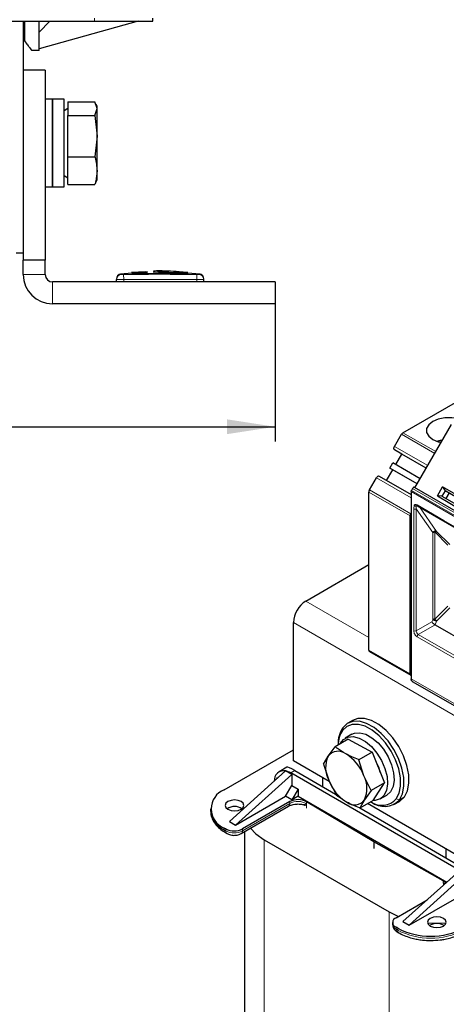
# Model space of a CAD drawing. Header units: millimetres. Extents: x 5 to 418, y 2 to 292.
# Tile 19 of 39: x 222 to 251, y 113 to 181. Entities that reach past the tile are written whole.
import ezdxf

# ---------------------------------------------------------------- set-up
doc = ezdxf.new("R2010")
doc.units = ezdxf.units.MM
doc.layers.add('SLD-0', color=7, linetype='Continuous')
doc.styles.add('SLDTEXTSTYLE0', font='TXT', dxfattribs={"width": 0.605})
doc.dimstyles.new('SLDDIMSTYLE0', dxfattribs={"dimtxt": 3.5, "dimasz": 3.302, "dimexe": 0, "dimexo": 0.0625, "dimgap": 0.875, "dimtad": 1, "dimlfac": 2, "dimrnd": 1e-09, "dimzin": 12, "dimdsep": 46, "dimtxsty": 'SLDTEXTSTYLE0', "dimsah": 1, "dimcen": 0.09, "dimadec": 0, "dimazin": 3, "dimtfac": 1, "dimtofl": 0, "dimtmove": 0, "dimatfit": 3, "dimfxl": 1, "dimfrac": 2, "dimtolj": 1, "dimtzin": 12, "dimarcsym": 0})

# ---------------------------------------------------------------- blocks, each defined once
blk = doc.blocks.new('_D_3')
at = {"layer": 'SLD-0'}
for p, q in [((179.119, 161.193), (179.119, 151.78)), ((239.269, 161.193), (239.269, 151.78)), ((179.119, 152.78), (239.269, 152.78))]:
    blk.add_line(p, q, dxfattribs=at)
for points in [[(179.119, 152.78), (182.421, 152.272), (182.421, 153.288)], [(239.269, 152.78), (235.967, 153.288), (235.967, 152.272)]]:
    blk.add_solid(points, dxfattribs=at)
at = {"layer": 'SLD-0', "insert": (203.178, 157.292), "char_height": 3.5, "attachment_point": 1, "style": 'SLDTEXTSTYLE0'}
blk.add_mtext('120,3', dxfattribs=at)

msp = doc.modelspace()

# ---------------------------------------------------------------- linework, layer by layer
at = {"color": 7, "linetype": 'Continuous', "lineweight": 18}
for p, q in [((226.8941, 180.7428), (226.8941, 180.5428)), ((222.0191, 163.1928), (223.5191, 163.1928)), ((228.89, 163.1986), (228.8941, 162.8487)), ((233.8982, 163.1987), (233.8941, 162.8487)), ((234.0502, 163.1987), (234.0907, 163.2342)), ((224.0191, 162.6928), (224.0191, 161.1928)), ((228.8941, 162.6928), (228.8941, 162.8487)), ((233.8941, 162.6928), (233.8941, 162.8487)), ((248.0276, 152.371), (250.2724, 151.0752)), ((250.2017, 150.9527), (247.9276, 152.2655)), ((247.4468, 151.4326), (249.7208, 150.1199)), ((249.6208, 149.9467), (247.4468, 151.2017)), ((248.5837, 147.9128), (246.2068, 149.2849)), ((248.513, 146.6799), (245.6845, 148.3127)), ((245.726, 148.4521), (248.5544, 146.8193)), ((253.0809, 145.7445), (248.5837, 148.3406)), ((253.1057, 145.8281), (248.6085, 148.4243)), ((253.1851, 145.9656), (248.6879, 148.5617)), ((248.7675, 147.1533), (248.804, 147.4164)), ((248.7675, 138.8032), (248.7675, 147.1533)), ((248.9373, 147.1533), (248.9196, 147.3647)), ((248.9372, 138.8032), (248.9373, 147.1533)), ((248.9373, 147.1533), (250.0668, 145.5467)), ((248.9938, 147.4259), (250.8323, 146.3646)), ((249.152, 147.294), (250.3305, 145.6172)), ((250.8323, 146.3646), (252.6708, 145.3033)), ((251.106, 144.6822), (250.208, 145.5803)), ((250.208, 145.5803), (250.208, 139.6035)), ((250.3305, 145.6172), (251.2285, 144.7191)), ((250.0668, 145.5467), (250.0662, 139.5697)), ((245.6845, 138.3617), (241.3712, 140.8517)), ((250.208, 139.6035), (251.106, 140.5015)), ((251.2285, 140.3751), (250.3305, 139.477)), ((250.0662, 139.5697), (250.0094, 139.4222)), ((285.7775, 113.2569), (240.5227, 139.382)), ((250.0094, 139.4222), (248.9372, 138.8032)), ((250.2325, 139.2243), (249.0787, 138.5583)), ((250.3305, 139.477), (250.2325, 139.2243)), ((250.8323, 137.35), (248.9938, 138.4113)), ((252.7556, 136.4356), (249.0787, 138.5583)), ((245.6845, 137.4946), (248.513, 135.8618)), ((252.6708, 136.2886), (250.8323, 137.35)), ((248.5837, 135.5326), (253.0809, 132.9365)), ((243.8823, 131.9888), (243.8984, 132.1772)), ((240.3388, 129.0854), (240.6217, 129.2487)), ((248.1213, 127.4482), (247.7819, 127.2522)), ((237.0296, 125.1174), (240.2776, 126.9925)), ((240.2776, 126.9925), (240.2776, 127.1231)), ((241.4129, 126.6636), (241.4129, 126.9848)), ((241.4185, 126.9868), (241.4185, 127.1175)), ((247.5716, 127.3101), (247.7819, 127.2522)), ((235.7851, 125.1827), (235.7851, 125.3134)), ((235.8982, 125.1174), (235.7851, 125.1827)), ((235.8982, 125.2481), (235.8982, 125.1174)), ((237.0296, 125.1174), (237.0296, 125.2481)), ((238.5145, 124.5132), (238.5145, 96.3589)), ((250.7896, 121.7077), (250.7896, 121.5771)), ((250.7954, 121.5685), (250.7954, 121.404)), ((250.796, 121.569), (250.8652, 121.4669)), ((247.0705, 119.574), (247.0705, 91.4196)), ((247.5513, 118.3902), (247.5513, 118.5209)), ((247.6644, 118.3249), (247.5513, 118.3902)), ((247.6644, 118.4556), (247.6644, 118.3249))]:
    msp.add_line(p, q, dxfattribs=at)
at = {"color": 7, "linetype": 'Continuous', "lineweight": 25}
for p, q in [((230.8941, 180.5428), (230.8941, 180.7428)), ((191.4941, 180.5428), (226.8941, 180.5428)), ((222.0191, 180.5428), (222.0191, 177.1928)), ((222.0941, 180.5428), (222.0941, 179.1928)), ((223.0941, 178.6429), (223.0941, 180.5428)), ((223.0941, 179.7928), (223.8441, 180.5428)), ((229.8941, 180.5428), (223.0941, 178.6428)), ((226.8941, 180.5428), (230.8941, 180.5428)), ((223.0941, 178.5428), (223.0941, 178.6428)), ((223.0941, 178.5428), (222.5941, 178.5428)), ((223.5191, 177.1928), (222.0191, 177.1928)), ((222.0191, 177.1928), (222.0191, 164.1928)), ((223.5191, 177.1928), (223.5191, 164.1928)), ((224.0191, 175.1928), (223.5191, 175.1928)), ((224.8191, 175.1928), (224.0191, 175.1928)), ((224.0191, 173.6816), (224.0191, 175.1928)), ((224.0191, 175.1928), (224.0191, 169.1928)), ((224.8191, 173.6816), (224.8191, 175.1928)), ((225.0691, 174.5571), (224.8191, 174.4128)), ((225.0691, 175.0279), (226.9283, 175.0279)), ((225.0691, 175.0279), (225.0691, 174.0812)), ((227.0691, 174.5545), (226.9283, 175.0279)), ((226.9283, 174.0812), (227.0691, 174.5545)), ((227.0691, 174.6928), (227.0121, 174.8494)), ((227.0691, 174.5545), (227.0691, 174.6928)), ((227.0691, 172.6637), (227.0691, 174.5545)), ((225.0691, 174.0812), (226.9283, 174.0812)), ((225.0691, 171.2461), (225.0691, 174.0812)), ((226.9283, 174.0812), (227.0691, 172.6637)), ((224.0191, 169.1928), (224.0191, 173.6816)), ((224.8191, 169.1928), (224.8191, 173.6816)), ((227.0691, 172.6637), (226.9283, 171.2461)), ((227.0691, 170.3019), (227.0691, 172.6637)), ((225.0691, 171.2461), (226.9283, 171.2461)), ((225.0691, 169.3577), (225.0691, 171.2461)), ((224.8191, 169.9728), (225.0691, 169.8284)), ((227.0691, 169.6928), (227.0691, 170.3019)), ((223.5191, 169.1928), (224.0191, 169.1928)), ((224.0191, 169.1928), (224.8191, 169.1928)), ((225.0691, 169.3577), (226.9283, 169.3577)), ((226.9844, 169.5462), (226.9283, 169.3577)), ((227.0121, 169.5361), (227.0691, 169.6928)), ((221.5191, 164.6928), (222.0191, 164.6928)), ((222.0191, 163.1928), (222.0191, 164.1928)), ((223.5191, 164.1928), (222.0191, 164.1928)), ((223.5191, 163.1928), (223.5191, 164.1928)), ((229.456, 163.2915), (228.6651, 163.2299)), ((230.359, 163.3918), (229.4309, 163.3354)), ((230.5209, 163.313), (229.4545, 163.2692)), ((229.4545, 163.3013), (230.5209, 163.313)), ((229.4545, 163.3013), (229.4545, 163.2912)), ((229.4545, 163.2351), (229.4545, 163.2251)), ((230.5224, 163.381), (229.5735, 163.3365)), ((230.9229, 163.379), (233.0786, 163.3491)), ((231.2717, 163.3246), (233.2612, 163.306)), ((233.2612, 163.273), (231.2717, 163.3246)), ((233.2612, 163.296), (231.8759, 163.3089)), ((233.2849, 163.3434), (232.358, 163.3958)), ((234.1231, 163.2299), (233.2597, 163.2971)), ((233.2612, 163.306), (233.2612, 163.296)), ((233.2612, 163.2369), (233.2612, 163.2269)), ((239.2691, 162.6928), (224.0191, 162.6928)), ((228.3941, 162.6928), (228.3941, 162.8488)), ((234.3941, 162.6928), (234.3941, 162.8488)), ((239.2691, 162.6928), (239.2691, 161.1928)), ((239.2691, 161.1928), (224.0191, 161.1928)), ((248.0276, 152.371), (259.8878, 159.2177)), ((248.8479, 148.6079), (251.3479, 152.938)), ((247.4468, 151.4326), (247.9276, 152.2655)), ((247.9468, 150.913), (247.4468, 151.2017)), ((247.1268, 149.9546), (247.3268, 150.301)), ((249.2008, 149.2191), (247.3268, 150.301)), ((247.5268, 150.1855), (247.9468, 150.913)), ((249.6208, 149.9466), (247.9468, 150.913)), ((246.9068, 149.1117), (247.3268, 149.8391)), ((249.0008, 148.8727), (247.1268, 149.9546)), ((247.3268, 149.8391), (247.1268, 149.9546)), ((249.0008, 148.8727), (247.3268, 149.8391)), ((245.726, 148.4521), (246.2068, 149.2849)), ((246.4068, 149.4004), (248.5837, 148.1437)), ((245.6845, 137.4946), (245.6845, 148.3127)), ((248.5837, 148.3406), (248.5837, 135.5326)), ((248.6879, 148.5617), (248.6085, 148.4243)), ((253.3051, 146.0348), (248.8079, 148.631)), ((250.381, 148.0463), (250.7409, 148.6696)), ((250.9199, 148.4048), (250.6999, 148.0237)), ((252.452, 147.6819), (250.7409, 148.6696)), ((250.7409, 148.6696), (250.9199, 148.4048)), ((252.382, 147.5607), (250.9199, 148.4048)), ((250.9199, 148.4048), (250.9599, 148.3817)), ((252.382, 147.5607), (250.9599, 148.3817)), ((250.381, 148.0463), (252.0921, 147.0585)), ((250.6999, 148.0237), (250.381, 148.0463)), ((250.6999, 148.0237), (252.162, 147.1796)), ((251.1899, 148.2489), (250.9699, 147.8678)), ((249.0187, 147.371), (252.6956, 145.2483)), ((248.513, 135.8618), (248.513, 146.6799)), ((248.5544, 146.8193), (248.5837, 146.87)), ((241.3712, 140.8517), (245.6845, 143.3417)), ((240.5227, 129.9101), (240.5227, 139.382)), ((250.2325, 139.2243), (252.8619, 137.7064)), ((245.726, 137.403), (248.5544, 135.7702)), ((248.6662, 135.3497), (253.1641, 132.7531)), ((244.5797, 132.682), (244.2402, 132.4861)), ((244.5271, 131.7279), (244.0745, 131.4667)), ((242.9007, 130.2324), (243.3703, 130.8815)), ((244.2807, 131.407), (243.3703, 130.8815)), ((243.5774, 131.021), (243.5774, 131.001)), ((244.2807, 131.407), (245.9131, 130.5128)), ((235.7851, 127.9259), (240.5227, 130.6609)), ((242.5902, 129.6752), (242.9007, 130.2324)), ((245.9131, 130.5128), (245.0028, 129.9873)), ((245.9131, 130.5128), (246.7655, 128.4123)), ((240.0766, 129.475), (239.5389, 129.1646)), ((242.9812, 128.4909), (240.5227, 129.9101)), ((242.5902, 129.6752), (242.9368, 128.579)), ((245.3493, 128.8911), (245.0028, 129.9873)), ((239.9853, 129.2242), (236.1386, 125.7624)), ((240.4095, 128.9793), (236.5629, 125.5175)), ((239.3574, 128.6591), (239.4337, 128.7914)), ((239.4337, 128.7914), (239.4767, 128.7665)), ((239.9853, 129.2241), (239.9855, 129.224)), ((240.4095, 128.9793), (239.9855, 129.224)), ((251.9354, 122.3909), (240.3388, 129.0854)), ((240.4095, 128.9793), (240.4095, 128.2281)), ((240.6217, 129.2487), (243.4103, 127.6389)), ((242.5026, 128.7672), (242.5026, 128.1629)), ((245.8551, 127.8868), (245.3493, 128.8911)), ((239.9853, 127.4932), (240.4095, 128.2281)), ((240.4095, 128.2281), (240.8479, 127.975)), ((242.9368, 128.579), (243.4426, 127.5747)), ((246.7655, 128.4123), (245.8551, 127.8868)), ((245.9854, 127.206), (246.7655, 128.4123)), ((236.5629, 125.5175), (239.9853, 127.4932)), ((240.4237, 127.2401), (239.9853, 127.4932)), ((240.8479, 127.975), (240.4237, 127.2401)), ((240.8479, 127.485), (240.4237, 127.2401)), ((240.8479, 127.975), (240.8479, 127.485)), ((240.8479, 127.485), (251.0245, 121.6102)), ((245.8551, 127.8868), (245.3855, 127.2377)), ((246.4743, 127.3096), (246.9269, 127.5709)), ((236.9467, 124.9343), (240.1947, 126.8093)), ((240.2776, 127.1231), (237.0296, 125.2481)), ((241.3006, 126.8332), (241.3006, 126.824)), ((241.4123, 126.9861), (241.4185, 126.9868)), ((246.024, 124.3664), (241.4185, 127.1175)), ((245.3855, 127.2377), (245.075, 126.6805)), ((245.9854, 127.206), (245.075, 126.6805)), ((259.3339, 119.0507), (245.5961, 126.9813)), ((245.8225, 127.112), (245.8397, 127.102)), ((247.44, 126.9434), (247.7794, 127.1393)), ((234.8478, 126.6196), (234.8478, 126.489)), ((245.0618, 126.6855), (252.2182, 122.5541)), ((236.1386, 125.7624), (236.5629, 125.5175)), ((235.8982, 125.2481), (235.7851, 125.3134)), ((235.8679, 124.9996), (235.981, 124.9343)), ((237.1672, 125.0616), (237.1672, 98.2367)), ((238.5145, 124.5132), (247.0705, 119.574)), ((250.7896, 121.7077), (246.024, 124.3664)), ((246.024, 124.3664), (246.024, 123.9091)), ((250.9878, 123.2644), (250.9878, 123.8687)), ((248.018, 118.9046), (251.8647, 122.3664)), ((248.4423, 118.6597), (252.2889, 122.1214)), ((250.7896, 121.5771), (250.796, 121.569)), ((250.8538, 121.4566), (250.7954, 121.5685)), ((247.5513, 119.174), (249.688, 120.4075)), ((248.4423, 118.6597), (251.8647, 120.6354)), ((247.0705, 119.574), (247.7107, 119.266)), ((247.317, 118.8474), (247.317, 118.7168)), ((248.018, 118.9046), (248.4423, 118.6597)), ((249.8989, 118.6678), (249.8487, 118.6351)), ((247.6644, 118.4556), (247.5513, 118.5209)), ((247.6342, 118.2071), (247.7473, 118.1418))]:
    msp.add_line(p, q, dxfattribs=at)
at = {"color": 7, "linetype": 'Continuous', "lineweight": 25, "flags": 128}
for points in [[(251.5359, 153.3622), (251.3639, 153.384), (250.8946, 153.384), (250.4483, 153.3003), (250.0686, 153.1411), (249.7928, 152.9219), (249.6477, 152.6642), (249.6477, 152.3933), (249.7928, 152.1356), (250.0686, 151.9164), (250.4483, 151.7572), (250.6386, 151.7104)], [(250.3359, 151.7939), (250.602, 151.8696), (250.7271, 151.8932)], [(250.6933, 151.827), (250.6018, 151.8076), (250.4356, 151.761)], [(247.4468, 151.2017), (247.4292, 151.2163), (247.4161, 151.237), (247.4081, 151.263), (247.4054, 151.2933), (247.4081, 151.3267), (247.4161, 151.362), (247.4292, 151.3977), (247.4468, 151.4326)], [(246.2068, 149.2849), (246.2282, 149.3176), (246.2527, 149.3468), (246.2792, 149.3714), (246.3068, 149.3905), (246.3344, 149.4032), (246.3609, 149.4093), (246.3854, 149.4083), (246.4068, 149.4004)], [(248.513, 135.8618), (248.5149, 135.8363), (248.5205, 135.8136), (248.5297, 135.7944), (248.5422, 135.7792), (248.5577, 135.7684), (248.5758, 135.7623), (248.596, 135.761), (248.6178, 135.7645)], [(248.1213, 127.4482), (248.3311, 127.8596), (248.433, 128.3739), (248.422, 128.9653), (248.2985, 129.604), (248.0687, 130.2582), (247.7442, 130.8949), (247.3413, 131.4823), (246.8801, 131.9908), (246.3837, 132.395), (245.8772, 132.6747), (245.3857, 132.8158), (244.9341, 132.8112), (244.5797, 132.682)], [(247.5716, 127.3101), (247.771, 127.7009), (247.8678, 128.1895), (247.8573, 128.7513), (247.74, 129.3581), (247.5217, 129.9796), (247.2134, 130.5844), (246.8306, 131.1424), (246.3925, 131.6255), (245.921, 132.0096), (245.4397, 132.2753), (244.9729, 132.4093), (244.5439, 132.4049), (244.1742, 132.2623), (243.8823, 131.9888)], [(247.7819, 127.2522), (247.9917, 127.6637), (248.0936, 128.178), (248.0826, 128.7693), (247.9591, 129.4081), (247.7293, 130.0622), (247.4048, 130.699), (247.0019, 131.2863), (246.5406, 131.7949), (246.0443, 132.1991), (245.5377, 132.4788), (245.0463, 132.6198), (244.5947, 132.6152), (244.2056, 132.4652), (243.8984, 132.1772)], [(243.728, 131.088), (243.9442, 131.3729), (244.248, 131.5413), (244.6164, 131.5744), (245.0261, 131.4701), (245.4514, 131.235), (245.8655, 130.8839), (246.2426, 130.4388), (246.5588, 129.9276), (246.7943, 129.3826), (246.9343, 128.8379), (246.97, 128.3278), (246.8992, 127.8843), (246.7263, 127.5353), (246.4621, 127.3027), (246.1234, 127.2012), (245.9731, 127.1989)], [(244.5271, 131.7279), (244.7006, 131.8026), (245.0689, 131.8357), (245.4786, 131.7314), (245.9039, 131.4963), (246.3181, 131.1451), (246.6951, 130.7), (247.0113, 130.1889), (247.2468, 129.6438), (247.3868, 129.0992), (247.4226, 128.589), (247.3517, 128.1456), (247.1788, 127.7966), (246.9269, 127.5709)], [(247.7794, 127.1393), (247.8141, 127.1602), (248.1213, 127.4482)], [(236.9447, 126.6033), (237.0834, 126.7232), (237.1322, 126.8646), (237.0834, 127.006), (236.9447, 127.1258), (236.7371, 127.2059), (236.4922, 127.234), (236.2472, 127.2059), (236.0396, 127.1258), (235.9009, 127.006), (235.8522, 126.8646), (235.9009, 126.7232), (236.0396, 126.6033), (236.2472, 126.5232), (236.4922, 126.4951), (236.7371, 126.5232), (236.9447, 126.6033)], [(237.5754, 125.2973), (237.9424, 124.9157), (238.5145, 124.5132)], [(250.9677, 121.5592), (250.8921, 121.6379), (250.7896, 121.7077)], [(249.8989, 119.125), (249.7602, 119.0052), (249.7115, 118.8638), (249.7602, 118.7224), (249.8989, 118.6025), (250.1065, 118.5224), (250.3515, 118.4943), (250.5964, 118.5224), (250.804, 118.6025), (250.9427, 118.7224), (250.9915, 118.8638), (250.9427, 119.0052), (250.804, 119.125), (250.5964, 119.2051), (250.3515, 119.2332), (250.1065, 119.2051), (249.8989, 119.125)], [(249.7161, 118.8194), (250.3232, 118.7962), (250.9877, 118.824)]]:
    msp.add_lwpolyline(points, dxfattribs=at)
at = {"color": 7, "linetype": 'Continuous', "lineweight": 18, "flags": 128}
msp.add_lwpolyline([(250.9013, 121.4994), (250.8921, 121.5073), (250.7896, 121.5771)], dxfattribs=at)
at = {"color": 7, "linetype": 'Continuous', "lineweight": 25}
for centre, radius, start, end in [((224.0191, 163.1928), 2, 180, 270), ((224.0191, 163.1928), 0.5, 180, 270), ((228.7441, 162.8873), 0.35, 97.642372, 180), ((234.0441, 162.8873), 0.35, 360, 82.373309), ((248.1803, 152.1262), 0.2885, 121.954672, 151.144391), ((245.9729, 148.3028), 0.2886, 148.856272, 178.043501), ((248.8014, 146.67), 0.2886, 148.856272, 178.043501), ((242.3649, 139.2982), 1.8442, 122.605478, 177.394522), ((245.7856, 137.4852), 0.1015, 174.669013, 234.018806), ((245.5876, 131.0856), 2.0113, 147.12765, 181.84001), ((245.4418, 130.9705), 1.8625, 146.85828, 179.021827), ((244.6198, 129.4429), 1.8918, 155.333071, 207.169715), ((243.5814, 129.7102), 0.858, 52.230415, 142.508878), ((242.5218, 127.8091), 3.0275, 20.939271, 58.426997), ((243.731, 128.4742), 2.8191, 13.358368, 30.377852), ((239.8632, 128.5807), 0.6549, 79.260174, 184.701804), ((239.7413, 128.0821), 1.1678, 59.224993, 77.927144), ((243.6663, 128.0272), 1.8918, 335.333071, 27.169715), ((245.7643, 129.661), 3.0275, 200.939271, 238.426997), ((236.2808, 126.6196), 1.3972, 110.783421, 249.216579), ((236.4922, 125.8812), 0.9069, 56.33248, 123.66752), ((240.8427, 126.0348), 1.2263, 61.994549, 117.440092), ((244.7047, 127.7599), 0.858, 232.230415, 322.508878), ((246.5867, 128.2013), 1.3283, 234.995785, 317.858612), ((246.7301, 128.2204), 1.4295, 231.477034, 317.369971), ((236.4493, 126.6487), 1.6094, 185.694799, 245.625342), ((236.4639, 126.3399), 1.2296, 242.609672, 297.390328), ((247.6753, 118.8474), 0.3493, 110.783421, 249.216579), ((250.3489, 117.8409), 0.9414, 57.535675, 118.55302), ((249.9272, 122.8226), 4.9185, 242.609672, 297.390328)]:
    msp.add_arc(centre, radius, start, end, dxfattribs=at)
at = {"color": 7, "linetype": 'Continuous', "lineweight": 18}
for centre, radius, start, end in [((228.7441, 162.8487), 0.35, 90.989649, 179.997938), ((234.0441, 162.8487), 0.35, 0.002064, 89.009586), ((249.0509, 147.4186), 0.0575, 172.74417, 235.943649), ((248.8524, 138.967), 0.1844, 242.609617, 297.391033), ((249.2443, 138.8172), 0.3074, 182.605478, 237.394522), ((249.178, 138.4029), 0.1844, 122.605473, 177.394478), ((240.0816, 126.9708), 0.1972, 305.013333, 6.298848), ((240.8427, 125.9041), 1.2263, 61.994549, 117.440092), ((235.9811, 125.1611), 0.1972, 173.701152, 234.986667), ((236.0884, 125.0932), 0.1918, 172.741208, 235.973154), ((236.4639, 126.2092), 1.2296, 242.609672, 297.390328), ((236.8293, 125.0977), 0.2012, 305.700947, 5.620126), ((247.7174, 118.7567), 0.4024, 185.694799, 245.625342), ((247.7473, 118.3686), 0.1972, 173.701152, 234.986667), ((247.8542, 118.3006), 0.1913, 172.684928, 236.536597), ((249.9272, 122.692), 4.9185, 242.609672, 297.390328)]:
    msp.add_arc(centre, radius, start, end, dxfattribs=at)
at = {"color": 7, "linetype": 'Continuous', "lineweight": 25}
msp.add_ellipse((241.4919, 128.4446), major_axis=(1.4228, -1.0238), ratio=0.1110742, start_param=2.3062436, end_param=3.0915605, dxfattribs=at)
for points, knots in [([(222.0941, 179.1928), (222.1694, 179.0947), (222.313, 178.9078), (222.4712, 178.7027), (222.5744, 178.568), (222.5876, 178.5511), (222.5941, 178.5428)], [0, 0, 0, 0, 0.27223643, 0.51924773, 0.76421297, 1, 1, 1, 1]), ([(226.9283, 171.2461), (226.9311, 171.2363), (227.0173, 170.9251), (227.0436, 170.6085), (227.0691, 170.3019)], [0, 0, 0, 0, 0.0314494, 1, 1, 1, 1]), ([(227.0691, 170.3019), (227.0533, 170.0629), (227.0324, 169.7461), (226.9488, 169.4342), (226.9283, 169.3577)], [0, 0, 0, 0, 0.7546146, 1, 1, 1, 1]), ([(229.4545, 163.2351), (229.9752, 163.2466), (231.244, 163.2747), (232.5129, 163.2509), (233.2612, 163.2369)], [0, 0, 0, 0, 0.410329, 1, 1, 1, 1]), ([(233.2612, 163.2269), (232.7409, 163.238), (231.4721, 163.2648), (230.2031, 163.2398), (229.4545, 163.2251)], [0, 0, 0, 0, 0.4100759, 1, 1, 1, 1]), ([(231.7212, 163.4319), (231.6001, 163.442), (231.338, 163.464), (231.076, 163.4398), (230.935, 163.4268)], [0, 0, 0, 0, 0.46211702, 1, 1, 1, 1]), ([(233.0786, 163.3491), (232.5582, 163.3964), (231.9347, 163.4531), (231.311, 163.4188), (231.2079, 163.4132)], [0, 0, 0, 0, 0.8346281, 1, 1, 1, 1]), ([(248.804, 147.4164), (248.8113, 147.409), (248.8267, 147.3935), (248.8582, 147.3756), (248.8906, 147.3653), (248.9113, 147.3649), (248.9196, 147.3647)], [0, 0, 0, 0, 0.2392567, 0.5015013, 0.8007506, 1, 1, 1, 1]), ([(248.9196, 147.3647), (248.9222, 147.3649), (248.9278, 147.3655), (248.9413, 147.3699), (248.9595, 147.3783), (248.9796, 147.3874), (248.9964, 147.3931), (249.0055, 147.3952), (249.0087, 147.3959)], [0, 0, 0, 0, 0.077668, 0.1661398, 0.3954533, 0.6672433, 0.8863212, 1, 1, 1, 1]), ([(248.9765, 147.3859), (248.9763, 147.3858), (248.9746, 147.385), (248.986, 147.3876), (249.0094, 147.3754), (249.019, 147.3703)], [0, 0, 0, 0, 0.0729908, 0.6169306, 1, 1, 1, 1]), ([(250.3305, 145.6172), (250.3101, 145.6256), (250.2695, 145.6424), (250.1945, 145.6342), (250.1214, 145.6028), (250.085, 145.5654), (250.0668, 145.5467)], [0, 0, 0, 0, 0.24999798, 0.49999865, 0.74999933, 1, 1, 1, 1]), ([(250.208, 145.5803), (250.2198, 145.5875), (250.2434, 145.6021), (250.2767, 145.6151), (250.307, 145.6213), (250.3227, 145.6185), (250.3305, 145.6172)], [0, 0, 0, 0, 0.25000131, 0.50000262, 0.75000393, 1, 1, 1, 1]), ([(250.208, 139.6035), (250.1949, 139.6031), (250.1686, 139.6022), (250.1308, 139.5953), (250.0956, 139.5849), (250.076, 139.5748), (250.0662, 139.5697)], [0, 0, 0, 0, 0.25, 0.5, 0.75, 1, 1, 1, 1]), ([(250.0662, 139.5697), (250.0844, 139.5671), (250.1207, 139.5618), (250.194, 139.5393), (250.2692, 139.5097), (250.3101, 139.4879), (250.3305, 139.477)], [0, 0, 0, 0, 0.25, 0.5, 0.75, 1, 1, 1, 1]), ([(250.0094, 139.4222), (250.0227, 139.4051), (250.0485, 139.372), (250.1004, 139.3224), (250.1437, 139.2861), (250.1753, 139.2619), (250.2054, 139.2407), (250.2236, 139.2297), (250.2325, 139.2243)], [0, 0, 0, 0, 0.2766998, 0.5377684, 0.6616305, 0.7792865, 0.8917061, 1, 1, 1, 1]), ([(248.6686, 135.3536), (248.6622, 135.3557), (248.63, 135.3665), (248.5947, 135.4264), (248.5874, 135.4972), (248.5837, 135.5326)], [0, 0, 0, 0, 0.11082584, 0.55541292, 1, 1, 1, 1]), ([(244.1069, 130.3884), (243.9092, 130.5068), (243.6472, 130.6636), (243.4249, 130.8386), (243.3703, 130.8815)], [0, 0, 0, 0, 0.7546146, 1, 1, 1, 1]), ([(245.0028, 129.9873), (244.9928, 129.991), (244.675, 130.1103), (244.3864, 130.2516), (244.1069, 130.3884)], [0, 0, 0, 0, 0.0314494, 1, 1, 1, 1]), ([(244.1792, 127.0816), (243.9815, 127.2), (243.7194, 127.3568), (243.4971, 127.5318), (243.4426, 127.5747)], [0, 0, 0, 0, 0.7546146, 1, 1, 1, 1]), ([(240.1989, 126.8088), (240.2068, 126.8143), (240.2448, 126.8408), (240.3552, 126.8844), (240.5216, 126.9308), (240.6901, 126.9553), (240.8029, 126.9578), (240.8433, 126.9587)], [0, 0, 0, 0, 0.0648722, 0.3140641, 0.5501582, 0.838916, 1, 1, 1, 1]), ([(240.8433, 126.9587), (240.9487, 126.9537), (241.0888, 126.9472), (241.2113, 126.9159), (241.2416, 126.9081)], [0, 0, 0, 0, 0.7526981, 1, 1, 1, 1]), ([(241.2157, 126.9171), (241.2258, 126.9145), (241.241, 126.9105), (241.2609, 126.9027), (241.2747, 126.8931), (241.2864, 126.8807), (241.2951, 126.8661), (241.3006, 126.8504), (241.3014, 126.8397), (241.3019, 126.8344)], [0, 0, 0, 0, 0.2395519, 0.3628018, 0.490721, 0.6209302, 0.7508478, 0.8779445, 1, 1, 1, 1]), ([(241.4129, 126.9848), (241.3904, 126.9579), (241.3453, 126.9041), (241.313, 126.8528), (241.2992, 126.8328), (241.3013, 126.8331), (241.3016, 126.8332)], [0, 0, 0, 0, 0.3813851, 0.7623431, 0.9651239, 1, 1, 1, 1]), ([(245.075, 126.6805), (245.065, 126.6842), (244.7472, 126.8035), (244.4587, 126.9448), (244.1792, 127.0816)], [0, 0, 0, 0, 0.0314494, 1, 1, 1, 1]), ([(234.8607, 126.4953), (234.8606, 126.4044), (234.8603, 126.1822), (234.9929, 125.8412), (235.226, 125.4991), (235.5221, 125.2151), (235.7641, 125.0682), (235.8721, 125.0026)], [0, 0, 0, 0, 0.15300935, 0.37397437, 0.59826987, 0.82056803, 1, 1, 1, 1]), ([(235.981, 124.9343), (236.0361, 124.9073), (236.1764, 124.8387), (236.4447, 124.8007), (236.7275, 124.83), (236.8819, 124.9034), (236.9467, 124.9343)], [0, 0, 0, 0, 0.1878046, 0.477884, 0.7807662, 1, 1, 1, 1]), ([(247.318, 118.7156), (247.3262, 118.645), (247.342, 118.5086), (247.4599, 118.3285), (247.5739, 118.2491), (247.6342, 118.2071)], [0, 0, 0, 0, 0.3361576, 0.6493205, 1, 1, 1, 1]), ([(247.7515, 118.1447), (247.7715, 118.1315), (247.9069, 118.0416), (248.2109, 117.9145), (248.6144, 117.7793), (249.0077, 117.693), (249.4309, 117.6295), (249.7416, 117.6203), (249.9272, 117.6148)], [0, 0, 0, 0, 0.0360413, 0.2450616, 0.4555094, 0.6109689, 0.7677136, 1, 1, 1, 1]), ([(249.9272, 117.6148), (250.141, 117.6219), (250.4415, 117.6319), (250.8706, 117.698), (251.223, 117.7751), (251.6121, 117.9027), (251.9098, 118.0262), (252.0603, 118.1201), (252.1014, 118.1457)], [0, 0, 0, 0, 0.2675611, 0.375903, 0.5538423, 0.7355131, 0.9277354, 1, 1, 1, 1])]:
    msp.add_open_spline(points, degree=3, knots=knots, dxfattribs=at)
at = {"color": 7, "linetype": 'Continuous', "lineweight": 18}
for points, knots in [([(228.6975, 163.2342), (228.6975, 163.2342), (228.684, 163.2461), (228.711, 163.2224), (228.738, 163.1987)], [0, 0, 0, 0, 0.0001312, 1, 1, 1, 1]), ([(228.738, 163.1987), (228.7389, 163.1986), (228.7411, 163.1983), (228.7596, 163.198), (228.794, 163.198), (228.8391, 163.1981), (228.8731, 163.1985), (228.89, 163.1986)], [0, 0, 0, 0, 0.140567, 0.3553278, 0.5708439, 0.7860438, 1, 1, 1, 1]), ([(228.89, 163.1986), (229.4584, 163.2041), (230.5953, 163.2149), (232.2649, 163.2145), (233.3658, 163.2038), (233.8982, 163.1987)], [0, 0, 0, 0, 0.3404989, 0.6810495, 1, 1, 1, 1]), ([(233.8982, 163.1987), (233.9093, 163.1985), (233.9374, 163.1982), (233.9797, 163.198), (234.0181, 163.198), (234.0445, 163.1982), (234.0483, 163.1985), (234.0502, 163.1987)], [0, 0, 0, 0, 0.1406569, 0.3555039, 0.5710329, 0.7861716, 1, 1, 1, 1]), ([(228.8941, 162.8487), (228.8379, 162.8486), (228.7255, 162.8482), (228.5757, 162.848), (228.4626, 162.8481), (228.4026, 162.8483), (228.3965, 162.8486), (228.3941, 162.8488)], [0, 0, 0, 0, 0.2146728, 0.4293525, 0.6440267, 0.8586958, 1, 1, 1, 1]), ([(233.8941, 162.8487), (233.3625, 162.8541), (232.2634, 162.8651), (230.5966, 162.8656), (229.4616, 162.8544), (228.8941, 162.8487)], [0, 0, 0, 0, 0.3189773, 0.6594761, 1, 1, 1, 1]), ([(234.3941, 162.8488), (234.3886, 162.8486), (234.3775, 162.8482), (234.2913, 162.848), (234.1645, 162.8481), (234.0239, 162.8483), (233.931, 162.8486), (233.8941, 162.8487)], [0, 0, 0, 0, 0.21467234, 0.42935197, 0.64402608, 0.85869542, 1, 1, 1, 1]), ([(248.804, 147.4164), (248.8153, 147.4272), (248.8379, 147.4489), (248.8848, 147.4591), (248.9374, 147.4541), (248.975, 147.4353), (248.9938, 147.4259)], [0, 0, 0, 0, 0.2492254, 0.4999518, 0.7492335, 1, 1, 1, 1]), ([(248.9938, 138.4113), (248.9654, 138.4312), (248.9214, 138.462), (248.8687, 138.525), (248.8327, 138.5795), (248.8035, 138.638), (248.7753, 138.7151), (248.7706, 138.7686), (248.7675, 138.8032)], [0, 0, 0, 0, 0.239443, 0.3695074, 0.4999998, 0.6300645, 0.760557, 1, 1, 1, 1]), ([(241.2394, 126.9171), (241.2391, 126.9135), (241.2385, 126.9059), (241.2662, 126.9124), (241.3206, 126.941), (241.3817, 126.971), (241.4123, 126.9861)], [0, 0, 0, 0, 0.1598616, 0.3331549, 0.6664776, 1, 1, 1, 1])]:
    msp.add_open_spline(points, degree=3, knots=knots, dxfattribs=at)
at = {"color": 7, "linetype": 'Continuous', "lineweight": 25}
for points in [[(248.5837, 148.3406), (248.584, 148.3472), (248.5846, 148.3604), (248.5897, 148.3818), (248.5974, 148.4035), (248.6048, 148.4173), (248.6085, 148.4243)], [(248.8079, 148.631), (248.7991, 148.634), (248.7816, 148.6399), (248.7479, 148.6274), (248.7142, 148.601), (248.6967, 148.5748), (248.6879, 148.5617)], [(250.0668, 145.5467), (250.0766, 145.5517), (250.0962, 145.5617), (250.1312, 145.5722), (250.1688, 145.579), (250.195, 145.5799), (250.208, 145.5803)], [(250.3305, 139.477), (250.3227, 139.4888), (250.307, 139.5124), (250.2767, 139.5466), (250.2433, 139.5782), (250.2198, 139.595), (250.208, 139.6035)]]:
    msp.add_open_spline(points, degree=3, dxfattribs=at)
at = {"color": 7, "linetype": 'Continuous', "lineweight": 18}
msp.add_open_spline([(248.7675, 147.1533), (248.7799, 147.1476), (248.8047, 147.1363), (248.8524, 147.1314), (248.9001, 147.1362), (248.9249, 147.1476), (248.9373, 147.1533)], degree=3, dxfattribs=at)

# ---------------------------------------------------------------- dimensions: what is measured, and where the dimension line sits
at = {"layer": 'SLD-0'}
dim = msp.add_linear_dim(base=(239.2691, 152.78), p1=(179.1191, 161.1928), p2=(239.2691, 161.1928), dimstyle='SLDDIMSTYLE0', dxfattribs=at)
dim.commit()
dim.dimension.update_dxf_attribs({"geometry": '_D_3', "text_midpoint": (209.1941, 152.78), "dimtype": 160})

doc.saveas('drawing.dxf')
